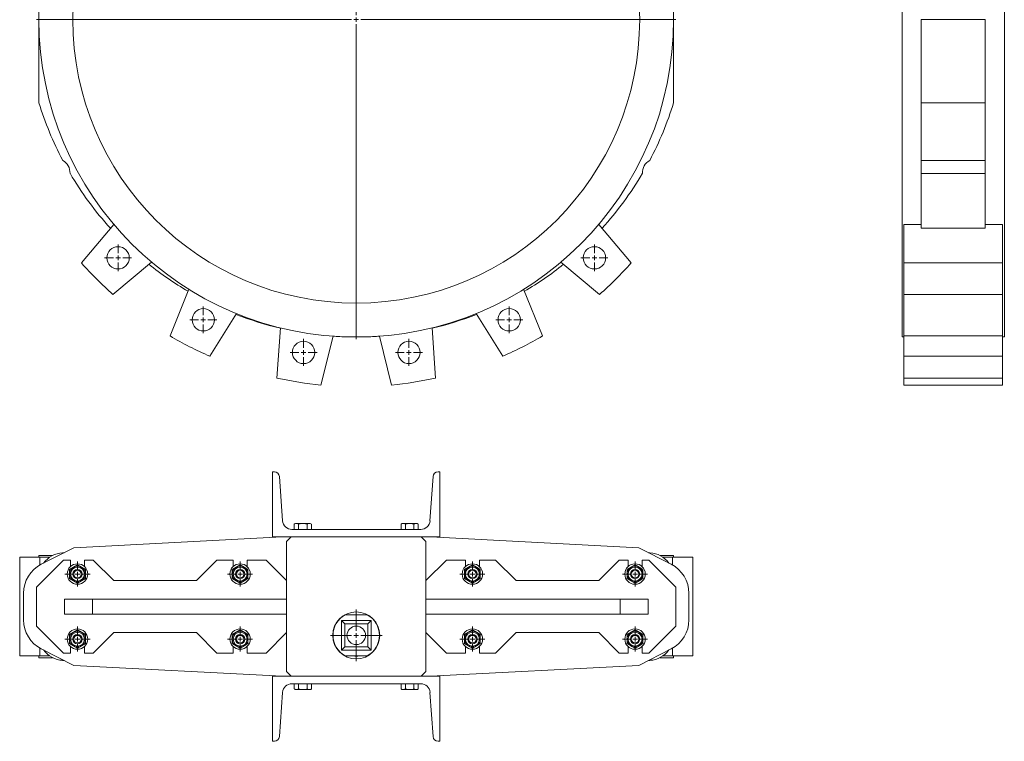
# Model space of a CAD drawing. Header units: millimetres. Extents: x -833 to 317, y -89 to 2172.
# Tile 1 of 3: x -833 to 227, y -89 to 688. Entities that reach past the tile are written whole.
import ezdxf

# ---------------------------------------------------------------- set-up
doc = ezdxf.new("R2010")
doc.units = ezdxf.units.MM

# ---------------------------------------------------------------- blocks, each defined once
blk = doc.blocks.new('SW_CENTERMARKSYMBOL_1')
at = {"color": 0, "linetype": 'Continuous', "lineweight": 0}
for p, q in [((0, 5), (0, 344)), ((-5, 0), (-344, 0)), ((0, 0), (-2.5, 0)), ((0, 0), (0, 2.5)), ((0, 0), (0, -2.5)), ((0, 0), (2.5, 0)), ((5, 0), (344, 0)), ((0, -5), (0, -344))]:
    blk.add_line(p, q, dxfattribs=at)
blk = doc.blocks.new('SW_CENTERMARKSYMBOL_10')
at = {"color": 0, "linetype": 'Continuous', "lineweight": 0}
for p, q in [((0, 5), (0, 14.5)), ((-5, 0), (-14.5, 0)), ((0, 0), (-2.5, 0)), ((0, 0), (0, 2.5)), ((0, 0), (0, -2.5)), ((0, 0), (2.5, 0)), ((5, 0), (14.5, 0)), ((0, -5), (0, -14.5))]:
    blk.add_line(p, q, dxfattribs=at)
blk = doc.blocks.new('SW_CENTERMARKSYMBOL_11')
at = {"color": 0, "linetype": 'Continuous', "lineweight": 0}
for p, q in [((0, 5), (0, 14.5)), ((-5, 0), (-14.5, 0)), ((0, 0), (-2.5, 0)), ((0, 0), (0, 2.5)), ((0, 0), (0, -2.5)), ((0, 0), (2.5, 0)), ((5, 0), (14.5, 0)), ((0, -5), (0, -14.5))]:
    blk.add_line(p, q, dxfattribs=at)
blk = doc.blocks.new('SW_CENTERMARKSYMBOL_12')
at = {"color": 0, "linetype": 'Continuous', "lineweight": 0}
for p, q in [((0, 5), (0, 14.5)), ((-5, 0), (-14.5, 0)), ((0, 0), (-2.5, 0)), ((0, 0), (0, 2.5)), ((0, 0), (0, -2.5)), ((0, 0), (2.5, 0)), ((5, 0), (14.5, 0)), ((0, -5), (0, -14.5))]:
    blk.add_line(p, q, dxfattribs=at)
blk = doc.blocks.new('SW_CENTERMARKSYMBOL_13')
at = {"color": 0, "linetype": 'Continuous', "lineweight": 0}
for p, q in [((0, 5), (0, 14.5)), ((-5, 0), (-14.5, 0)), ((0, 0), (-2.5, 0)), ((0, 0), (0, 2.5)), ((0, 0), (0, -2.5)), ((0, 0), (2.5, 0)), ((5, 0), (14.5, 0)), ((0, -5), (0, -14.5))]:
    blk.add_line(p, q, dxfattribs=at)
blk = doc.blocks.new('SW_CENTERMARKSYMBOL_14')
at = {"color": 0, "linetype": 'Continuous', "lineweight": 0}
for p, q in [((0, 5), (0, 14.5)), ((-5, 0), (-14.5, 0)), ((0, 0), (-2.5, 0)), ((0, 0), (0, 2.5)), ((0, 0), (0, -2.5)), ((0, 0), (2.5, 0)), ((5, 0), (14.5, 0)), ((0, -5), (0, -14.5))]:
    blk.add_line(p, q, dxfattribs=at)
blk = doc.blocks.new('SW_CENTERMARKSYMBOL_15')
at = {"color": 0, "linetype": 'Continuous', "lineweight": 0}
for p, q in [((0, 5), (0, 14.5)), ((-5, 0), (-14.5, 0)), ((0, 0), (-2.5, 0)), ((0, 0), (0, 2.5)), ((0, 0), (0, -2.5)), ((0, 0), (2.5, 0)), ((5, 0), (14.5, 0)), ((0, -5), (0, -14.5))]:
    blk.add_line(p, q, dxfattribs=at)
blk = doc.blocks.new('SW_CENTERMARKSYMBOL_27')
at = {"color": 0, "linetype": 'Continuous', "lineweight": 0}
for p, q in [((0, 5), (0, 27.75)), ((-5, 0), (-27.75, 0)), ((0, 0), (-2.5, 0)), ((0, 0), (0, 2.5)), ((0, 0), (0, -2.5)), ((0, 0), (2.5, 0)), ((5, 0), (27.75, 0)), ((0, -5), (0, -27.75))]:
    blk.add_line(p, q, dxfattribs=at)
blk = doc.blocks.new('SW_CENTERMARKSYMBOL_28')
at = {"color": 0, "linetype": 'Continuous', "lineweight": 0}
for p, q in [((0, 5), (0, 13.5)), ((-5, 0), (-13.5, 0)), ((0, 0), (-2.5, 0)), ((0, 0), (0, 2.5)), ((0, 0), (0, -2.5)), ((0, 0), (2.5, 0)), ((5, 0), (13.5, 0)), ((0, -5), (0, -13.5))]:
    blk.add_line(p, q, dxfattribs=at)
blk = doc.blocks.new('SW_CENTERMARKSYMBOL_29')
at = {"color": 0, "linetype": 'Continuous', "lineweight": 0}
for p, q in [((0, 5), (0, 13.5)), ((-5, 0), (-13.5, 0)), ((0, 0), (-2.5, 0)), ((0, 0), (0, 2.5)), ((0, 0), (0, -2.5)), ((0, 0), (2.5, 0)), ((5, 0), (13.5, 0)), ((0, -5), (0, -13.5))]:
    blk.add_line(p, q, dxfattribs=at)
blk = doc.blocks.new('SW_CENTERMARKSYMBOL_30')
at = {"color": 0, "linetype": 'Continuous', "lineweight": 0}
for p, q in [((0, 5), (0, 13.5)), ((-5, 0), (-13.5, 0)), ((0, 0), (-2.5, 0)), ((0, 0), (0, 2.5)), ((0, 0), (0, -2.5)), ((0, 0), (2.5, 0)), ((5, 0), (13.5, 0)), ((0, -5), (0, -13.5))]:
    blk.add_line(p, q, dxfattribs=at)
blk = doc.blocks.new('SW_CENTERMARKSYMBOL_31')
at = {"color": 0, "linetype": 'Continuous', "lineweight": 0}
for p, q in [((0, 5), (0, 13.5)), ((-5, 0), (-13.5, 0)), ((0, 0), (-2.5, 0)), ((0, 0), (0, 2.5)), ((0, 0), (0, -2.5)), ((0, 0), (2.5, 0)), ((5, 0), (13.5, 0)), ((0, -5), (0, -13.5))]:
    blk.add_line(p, q, dxfattribs=at)
blk = doc.blocks.new('SW_CENTERMARKSYMBOL_32')
at = {"color": 0, "linetype": 'Continuous', "lineweight": 0}
for p, q in [((0, 5), (0, 13.5)), ((-5, 0), (-13.5, 0)), ((0, 0), (-2.5, 0)), ((0, 0), (0, 2.5)), ((0, 0), (0, -2.5)), ((0, 0), (2.5, 0)), ((5, 0), (13.5, 0)), ((0, -5), (0, -13.5))]:
    blk.add_line(p, q, dxfattribs=at)
blk = doc.blocks.new('SW_CENTERMARKSYMBOL_33')
at = {"color": 0, "linetype": 'Continuous', "lineweight": 0}
for p, q in [((0, 5), (0, 13.5)), ((-5, 0), (-13.5, 0)), ((0, 0), (-2.5, 0)), ((0, 0), (0, 2.5)), ((0, 0), (0, -2.5)), ((0, 0), (2.5, 0)), ((5, 0), (13.5, 0)), ((0, -5), (0, -13.5))]:
    blk.add_line(p, q, dxfattribs=at)
blk = doc.blocks.new('SW_CENTERMARKSYMBOL_34')
at = {"color": 0, "linetype": 'Continuous', "lineweight": 0}
for p, q in [((0, 5), (0, 13.5)), ((175, 5), (175, 13.5)), ((-5, 0), (-13.5, 0)), ((0, 0), (-2.5, 0)), ((0, 0), (0, 2.5)), ((0, 0), (0, -2.5)), ((0, 0), (2.5, 0)), ((5, 0), (13.5, 0)), ((170, 0), (161.5, 0)), ((175, 0), (172.5, 0)), ((175, 0), (175, 2.5)), ((175, 0), (175, -2.5)), ((175, 0), (177.5, 0)), ((180, 0), (188.5, 0)), ((0, -5), (0, -13.5)), ((175, -5), (175, -13.5))]:
    blk.add_line(p, q, dxfattribs=at)

msp = doc.modelspace()

# ---------------------------------------------------------------- linework, layer by layer
at = {"color": 7, "linetype": 'Continuous', "lineweight": 15}
for p, q in [((117, 1029.2), (117, 346.2)), ((227, 1029.2), (227, 346.2)), ((-811.9, 687.7), (-811.9, 598.2)), ((-128.9, 687.7), (-128.9, 598.2)), ((206.5, 687.7), (137.5, 687.7)), ((137.5, 687.7), (137.5, 598.2)), ((206.5, 687.7), (206.5, 598.2)), ((206.5, 598.2), (137.5, 598.2)), ((137.5, 598.2), (137.5, 536.3)), ((206.5, 598.2), (206.5, 536.3)), ((206.5, 536.3), (137.5, 536.3)), ((137.5, 536.3), (137.5, 522.3)), ((206.5, 536.3), (206.5, 522.3)), ((206.5, 522.3), (137.5, 522.3)), ((137.5, 522.3), (137.5, 463.2)), ((206.5, 522.3), (206.5, 463.2)), ((-731.3, 467.4), (-766.1, 425.9)), ((-174.6, 425.9), (-209.4, 467.4)), ((137.5, 467.4), (119, 467.4)), ((119, 467.4), (119, 425.9)), ((225, 467.4), (206.5, 467.4)), ((225, 467.4), (225, 425.9)), ((137.5, 463.2), (206.5, 463.2)), ((-732.2, 391.9), (-690.7, 426.7)), ((-250.1, 426.7), (-208.6, 391.9)), ((225, 425.9), (119, 425.9)), ((119, 425.9), (119, 391.9)), ((225, 425.9), (225, 391.9)), ((-650.5, 397.5), (-670.8, 347.3)), ((-270, 347.3), (-290.3, 397.5)), ((225, 391.9), (119, 391.9)), ((119, 391.9), (119, 347.3)), ((225, 391.9), (225, 347.3)), ((-628, 325.5), (-599.3, 371.4)), ((-341.5, 371.4), (-312.8, 325.5)), ((-552, 356.1), (-555.8, 302)), ((-385, 302), (-388.8, 356.1)), ((-508.4, 294.5), (-495.2, 347.1)), ((-445.5, 347.1), (-432.4, 294.5)), ((117, 346.2), (119, 346.2)), ((225, 347.3), (119, 347.3)), ((119, 347.3), (119, 325.5)), ((225, 347.3), (225, 325.5)), ((225, 346.2), (227, 346.2)), ((225, 325.5), (119, 325.5)), ((119, 325.5), (119, 302)), ((225, 325.5), (225, 302)), ((225, 302), (119, 302)), ((119, 302), (119, 294.5)), ((225, 302), (225, 294.5)), ((225, 294.5), (119, 294.5)), ((-560.4, 201.1), (-558.5, 201.1)), ((-560.4, 131.1), (-560.4, 201.1)), ((-553, 196), (-549.7, 148.4)), ((-391.1, 148.4), (-387.7, 196)), ((-382.3, 201.1), (-380.4, 201.1)), ((-380.4, 201.1), (-380.4, 131.1)), ((-539.7, 139.1), (-401, 139.1)), ((-535.9, 145.5), (-537.1, 144.8)), ((-537.1, 144.8), (-537.1, 139.1)), ((-535.9, 145.5), (-535.1, 145.5)), ((-534.5, 145.5), (-535.1, 145.5)), ((-534.5, 145.5), (-528.5, 145.5)), ((-528.5, 145.5), (-532.5, 144.8)), ((-532.5, 144.8), (-532.5, 139.1)), ((-527.2, 145.5), (-528.5, 145.5)), ((-523.3, 144.8), (-527.2, 145.5)), ((-527.2, 145.5), (-521.3, 145.5)), ((-521.3, 145.5), (-523.3, 144.8)), ((-523.3, 144.8), (-523.3, 139.1)), ((-520.6, 145.5), (-521.3, 145.5)), ((-520.6, 145.5), (-519.9, 145.5)), ((-518.6, 144.8), (-519.9, 145.5)), ((-518.6, 144.8), (-518.6, 139.1)), ((-420.9, 145.5), (-422.1, 144.8)), ((-422.1, 144.8), (-422.1, 139.1)), ((-420.9, 145.5), (-420.1, 145.5)), ((-419.5, 145.5), (-420.1, 145.5)), ((-419.5, 145.5), (-413.5, 145.5)), ((-413.5, 145.5), (-417.5, 144.8)), ((-417.5, 144.8), (-417.5, 139.1)), ((-412.2, 145.5), (-413.5, 145.5)), ((-408.3, 144.8), (-412.2, 145.5)), ((-412.2, 145.5), (-406.3, 145.5)), ((-406.3, 145.5), (-408.3, 144.8)), ((-408.3, 144.8), (-408.3, 139.1)), ((-405.6, 145.5), (-406.3, 145.5)), ((-405.6, 145.5), (-404.9, 145.5)), ((-403.6, 144.8), (-404.9, 145.5)), ((-403.6, 144.8), (-403.6, 139.1)), ((-550.3, 131.1), (-774.4, 119.4)), ((-380.4, 131.1), (-560.4, 131.1)), ((-540.4, 131.1), (-545.4, 126.1)), ((-395.4, 126.1), (-400.4, 131.1)), ((-166.4, 119.4), (-390.5, 131.1)), ((-774.4, 119.4), (-809.3, 101.6)), ((-545.4, 126.1), (-545.4, -13.9)), ((-395.4, -13.9), (-395.4, 126.1)), ((-131.5, 101.6), (-166.4, 119.4)), ((-832.6, 3.1), (-832.6, 109.1)), ((-810.8, 109.1), (-832.6, 109.1)), ((-785.4, 106.1), (-814.4, 77.1)), ((-811.9, 111.1), (-811.9, 109.1)), ((-797.1, 111.1), (-811.9, 111.1)), ((-810.8, 100.8), (-810.8, 109.1)), ((-800.5, 109.1), (-810.8, 109.1)), ((-786.4, 114), (-784.7, 114.1)), ((-777.9, 106.1), (-785.4, 106.1)), ((-777.9, 99.1), (-777.9, 106.1)), ((-762.9, 106.1), (-762.9, 99.1)), ((-753.4, 106.1), (-762.9, 106.1)), ((-731.4, 84.1), (-753.4, 106.1)), ((-620.4, 106.1), (-642.4, 84.1)), ((-602.9, 106.1), (-620.4, 106.1)), ((-602.9, 99.1), (-602.9, 106.1)), ((-587.9, 106.1), (-587.9, 99.1)), ((-567.4, 106.1), (-587.9, 106.1)), ((-545.4, 84.1), (-567.4, 106.1)), ((-373.4, 106.1), (-395.4, 84.1)), ((-352.9, 106.1), (-373.4, 106.1)), ((-352.9, 99.1), (-352.9, 106.1)), ((-337.9, 106.1), (-337.9, 99.1)), ((-320.4, 106.1), (-337.9, 106.1)), ((-298.4, 84.1), (-320.4, 106.1)), ((-187.4, 106.1), (-209.4, 84.1)), ((-177.9, 106.1), (-187.4, 106.1)), ((-177.9, 99.1), (-177.9, 106.1)), ((-162.9, 106.1), (-162.9, 99.1)), ((-155.4, 106.1), (-162.9, 106.1)), ((-156, 114.1), (-154.4, 114)), ((-126.4, 77.1), (-155.4, 106.1)), ((-128.9, 111.1), (-143.6, 111.1)), ((-130, 109.1), (-140.3, 109.1)), ((-108.2, 109.1), (-130, 109.1)), ((-130, 100.8), (-130, 109.1)), ((-128.9, 109.1), (-128.9, 111.1)), ((-108.2, 3.1), (-108.2, 109.1)), ((-778.9, 96), (-774.6, 98.5)), ((-778.9, 91.1), (-778.9, 96)), ((-774.6, 98.5), (-770.4, 100.9)), ((-770.4, 100.9), (-766.1, 98.5)), ((-766.1, 98.5), (-761.9, 96)), ((-761.9, 96), (-761.9, 91.1)), ((-603.9, 96), (-599.6, 98.5)), ((-603.9, 91.1), (-603.9, 96)), ((-599.6, 98.5), (-595.4, 100.9)), ((-595.4, 100.9), (-591.1, 98.5)), ((-591.1, 98.5), (-586.9, 96)), ((-586.9, 96), (-586.9, 91.1)), ((-349.6, 98.5), (-353.9, 96)), ((-353.9, 96), (-353.9, 91.1)), ((-345.4, 100.9), (-349.6, 98.5)), ((-341.1, 98.5), (-345.4, 100.9)), ((-336.9, 96), (-341.1, 98.5)), ((-336.9, 91.1), (-336.9, 96)), ((-174.6, 98.5), (-178.9, 96)), ((-178.9, 96), (-178.9, 91.1)), ((-170.4, 100.9), (-174.6, 98.5)), ((-166.1, 98.5), (-170.4, 100.9)), ((-161.9, 96), (-166.1, 98.5)), ((-161.9, 91.1), (-161.9, 96)), ((-778.9, 86.2), (-778.9, 91.1)), ((-774.6, 83.7), (-778.9, 86.2)), ((-761.9, 86.2), (-766.1, 83.7)), ((-761.9, 91.1), (-761.9, 86.2)), ((-603.9, 86.2), (-603.9, 91.1)), ((-599.6, 83.7), (-603.9, 86.2)), ((-586.9, 86.2), (-591.1, 83.7)), ((-586.9, 91.1), (-586.9, 86.2)), ((-353.9, 91.1), (-353.9, 86.2)), ((-353.9, 86.2), (-349.6, 83.7)), ((-341.1, 83.7), (-336.9, 86.2)), ((-336.9, 86.2), (-336.9, 91.1)), ((-178.9, 91.1), (-178.9, 86.2)), ((-178.9, 86.2), (-174.6, 83.7)), ((-166.1, 83.7), (-161.9, 86.2)), ((-161.9, 86.2), (-161.9, 91.1)), ((-814.4, 77.1), (-814.4, 35.1)), ((-770.4, 81.3), (-774.6, 83.7)), ((-766.1, 83.7), (-770.4, 81.3)), ((-642.4, 84.1), (-731.4, 84.1)), ((-595.4, 81.3), (-599.6, 83.7)), ((-591.1, 83.7), (-595.4, 81.3)), ((-349.6, 83.7), (-345.4, 81.3)), ((-345.4, 81.3), (-341.1, 83.7)), ((-209.4, 84.1), (-298.4, 84.1)), ((-174.6, 83.7), (-170.4, 81.3)), ((-170.4, 81.3), (-166.1, 83.7)), ((-126.4, 35.1), (-126.4, 77.1)), ((-828.4, 70.4), (-828.4, 41.8)), ((-784.4, 48.1), (-784.4, 64.1)), ((-784.4, 64.1), (-754.4, 64.1)), ((-754.4, 64.1), (-754.4, 48.1)), ((-545.4, 64.1), (-754.4, 64.1)), ((-186.4, 64.1), (-395.4, 64.1)), ((-186.4, 48.1), (-186.4, 64.1)), ((-186.4, 64.1), (-156.4, 64.1)), ((-156.4, 64.1), (-156.4, 48.1)), ((-112.4, 41.8), (-112.4, 70.4)), ((-754.4, 48.1), (-784.4, 48.1)), ((-754.4, 48.1), (-545.4, 48.1)), ((-458.5, 47.1), (-482.3, 47.1)), ((-395.4, 48.1), (-186.4, 48.1)), ((-156.4, 48.1), (-186.4, 48.1)), ((-814.4, 35.1), (-785.4, 6.1)), ((-482.7, 37.4), (-486.4, 41.1)), ((-486.4, 41.1), (-486.4, 9.1)), ((-454.4, 41.1), (-486.4, 41.1)), ((-458.1, 37.4), (-482.7, 37.4)), ((-482.7, 37.4), (-482.7, 12.8)), ((-458.1, 37.4), (-454.4, 41.1)), ((-458.1, 12.8), (-458.1, 37.4)), ((-454.4, 9.1), (-454.4, 41.1)), ((-155.4, 6.1), (-126.4, 35.1)), ((-774.6, 28.5), (-778.9, 26)), ((-778.9, 26), (-778.9, 21.1)), ((-770.4, 30.9), (-774.6, 28.5)), ((-766.1, 28.5), (-770.4, 30.9)), ((-761.9, 26), (-766.1, 28.5)), ((-761.9, 21.1), (-761.9, 26)), ((-753.4, 6.1), (-731.4, 28.1)), ((-731.4, 28.1), (-642.4, 28.1)), ((-642.4, 28.1), (-620.4, 6.1)), ((-599.6, 28.5), (-603.9, 26)), ((-603.9, 26), (-603.9, 21.1)), ((-595.4, 30.9), (-599.6, 28.5)), ((-591.1, 28.5), (-595.4, 30.9)), ((-586.9, 26), (-591.1, 28.5)), ((-586.9, 21.1), (-586.9, 26)), ((-567.4, 6.1), (-545.4, 28.1)), ((-395.4, 28.1), (-373.4, 6.1)), ((-353.9, 26), (-349.6, 28.5)), ((-353.9, 21.1), (-353.9, 26)), ((-349.6, 28.5), (-345.4, 30.9)), ((-345.4, 30.9), (-341.1, 28.5)), ((-341.1, 28.5), (-336.9, 26)), ((-336.9, 26), (-336.9, 21.1)), ((-320.4, 6.1), (-298.4, 28.1)), ((-298.4, 28.1), (-209.4, 28.1)), ((-209.4, 28.1), (-187.4, 6.1)), ((-178.9, 26), (-174.6, 28.5)), ((-178.9, 21.1), (-178.9, 26)), ((-174.6, 28.5), (-170.4, 30.9)), ((-170.4, 30.9), (-166.1, 28.5)), ((-166.1, 28.5), (-161.9, 26)), ((-161.9, 26), (-161.9, 21.1)), ((-810.8, 3.1), (-810.8, 11.4)), ((-809.3, 10.6), (-774.4, -7.2)), ((-778.9, 21.1), (-778.9, 16.2)), ((-778.9, 16.2), (-774.6, 13.7)), ((-777.9, 6.1), (-777.9, 13.1)), ((-774.6, 13.7), (-770.4, 11.3)), ((-770.4, 11.3), (-766.1, 13.7)), ((-766.1, 13.7), (-761.9, 16.2)), ((-762.9, 13.1), (-762.9, 6.1)), ((-761.9, 16.2), (-761.9, 21.1)), ((-603.9, 21.1), (-603.9, 16.2)), ((-603.9, 16.2), (-599.6, 13.7)), ((-602.9, 6.1), (-602.9, 13.1)), ((-599.6, 13.7), (-595.4, 11.3)), ((-595.4, 11.3), (-591.1, 13.7)), ((-591.1, 13.7), (-586.9, 16.2)), ((-587.9, 13.1), (-587.9, 6.1)), ((-586.9, 16.2), (-586.9, 21.1)), ((-482.7, 12.8), (-486.4, 9.1)), ((-482.7, 12.8), (-458.1, 12.8)), ((-458.1, 12.8), (-454.4, 9.1)), ((-353.9, 16.2), (-353.9, 21.1)), ((-349.6, 13.7), (-353.9, 16.2)), ((-352.9, 6.1), (-352.9, 13.1)), ((-345.4, 11.3), (-349.6, 13.7)), ((-341.1, 13.7), (-345.4, 11.3)), ((-336.9, 16.2), (-341.1, 13.7)), ((-337.9, 13.1), (-337.9, 6.1)), ((-336.9, 21.1), (-336.9, 16.2)), ((-178.9, 16.2), (-178.9, 21.1)), ((-174.6, 13.7), (-178.9, 16.2)), ((-177.9, 6.1), (-177.9, 13.1)), ((-170.4, 11.3), (-174.6, 13.7)), ((-166.1, 13.7), (-170.4, 11.3)), ((-166.4, -7.2), (-131.5, 10.6)), ((-161.9, 16.2), (-166.1, 13.7)), ((-162.9, 13.1), (-162.9, 6.1)), ((-161.9, 21.1), (-161.9, 16.2)), ((-130, 3.1), (-130, 11.4)), ((-810.8, 3.1), (-832.6, 3.1)), ((-811.9, 3.1), (-811.9, 1.1)), ((-797.1, 1.1), (-811.9, 1.1)), ((-800.5, 3.1), (-810.8, 3.1)), ((-785.4, 6.1), (-777.9, 6.1)), ((-762.9, 6.1), (-753.4, 6.1)), ((-620.4, 6.1), (-602.9, 6.1)), ((-587.9, 6.1), (-567.4, 6.1)), ((-486.4, 9.1), (-454.4, 9.1)), ((-482.3, 3.1), (-458.5, 3.1)), ((-373.4, 6.1), (-352.9, 6.1)), ((-337.9, 6.1), (-320.4, 6.1)), ((-187.4, 6.1), (-177.9, 6.1)), ((-162.9, 6.1), (-155.4, 6.1)), ((-128.9, 1.1), (-143.6, 1.1)), ((-130, 3.1), (-140.3, 3.1)), ((-108.2, 3.1), (-130, 3.1)), ((-128.9, 1.1), (-128.9, 3.1)), ((-784.7, -1.9), (-786.4, -1.8)), ((-774.4, -7.2), (-550.3, -18.9)), ((-390.5, -18.9), (-166.4, -7.2)), ((-154.4, -1.8), (-156, -1.9)), ((-560.4, -18.9), (-560.4, -88.9)), ((-380.4, -18.9), (-560.4, -18.9)), ((-545.4, -13.9), (-540.4, -18.9)), ((-400.4, -18.9), (-395.4, -13.9)), ((-380.4, -88.9), (-380.4, -18.9)), ((-539.7, -26.9), (-401, -26.9)), ((-537.1, -32.6), (-537.1, -26.9)), ((-532.5, -32.6), (-532.5, -26.9)), ((-523.3, -32.6), (-523.3, -26.9)), ((-518.6, -32.6), (-518.6, -26.9)), ((-422.1, -32.6), (-422.1, -26.9)), ((-417.5, -32.6), (-417.5, -26.9)), ((-408.3, -32.6), (-408.3, -26.9)), ((-403.6, -32.6), (-403.6, -26.9)), ((-553, -83.8), (-549.7, -36.2)), ((-537.1, -32.6), (-535.9, -33.3)), ((-535.1, -33.3), (-535.9, -33.3)), ((-534.5, -33.3), (-535.1, -33.3)), ((-528.5, -33.3), (-534.5, -33.3)), ((-527.2, -33.3), (-528.5, -33.3)), ((-521.3, -33.3), (-527.2, -33.3)), ((-521.3, -33.3), (-523.3, -32.6)), ((-520.6, -33.3), (-521.3, -33.3)), ((-519.9, -33.3), (-520.6, -33.3)), ((-519.9, -33.3), (-518.6, -32.6)), ((-422.1, -32.6), (-420.9, -33.3)), ((-420.1, -33.3), (-420.9, -33.3)), ((-419.5, -33.3), (-420.1, -33.3)), ((-413.5, -33.3), (-419.5, -33.3)), ((-412.2, -33.3), (-413.5, -33.3)), ((-406.3, -33.3), (-412.2, -33.3)), ((-406.3, -33.3), (-408.3, -32.6)), ((-405.6, -33.3), (-406.3, -33.3)), ((-404.9, -33.3), (-405.6, -33.3)), ((-404.9, -33.3), (-403.6, -32.6)), ((-391.1, -36.2), (-387.7, -83.8)), ((-560.4, -88.9), (-558.5, -88.9)), ((-382.3, -88.9), (-380.4, -88.9))]:
    msp.add_line(p, q, dxfattribs=at)
for centre, radius in [((-470.4, 687.7), 341.5), ((-470.4, 687.7), 305), ((-726.7, 431.4), 12), ((-214.1, 431.4), 12), ((-635, 364.7), 12), ((-305.8, 364.7), 12), ((-527.1, 329.6), 12), ((-413.7, 329.6), 12), ((-770.4, 91.1), 11), ((-770.4, 91.1), 8.5), ((-770.4, 91.1), 7.5), ((-770.4, 91.1), 5), ((-595.4, 91.1), 11), ((-595.4, 91.1), 8.5), ((-595.4, 91.1), 7.5), ((-595.4, 91.1), 5), ((-345.4, 91.1), 11), ((-345.4, 91.1), 8.5), ((-345.4, 91.1), 7.5), ((-345.4, 91.1), 5), ((-170.4, 91.1), 11), ((-170.4, 91.1), 8.5), ((-170.4, 91.1), 7.5), ((-170.4, 91.1), 5), ((-770.4, 91.1), 4), ((-595.4, 91.1), 4), ((-345.4, 91.1), 4), ((-170.4, 91.1), 4), ((-470.4, 25.1), 25.3), ((-770.4, 21.1), 11), ((-595.4, 21.1), 11), ((-470.4, 25.1), 10), ((-345.4, 21.1), 11), ((-170.4, 21.1), 11), ((-770.4, 21.1), 8.5), ((-770.4, 21.1), 7.5), ((-770.4, 21.1), 5), ((-770.4, 21.1), 4), ((-595.4, 21.1), 8.5), ((-595.4, 21.1), 7.5), ((-595.4, 21.1), 5), ((-595.4, 21.1), 4), ((-345.4, 21.1), 8.5), ((-345.4, 21.1), 7.5), ((-345.4, 21.1), 5), ((-345.4, 21.1), 4), ((-170.4, 21.1), 8.5), ((-170.4, 21.1), 7.5), ((-170.4, 21.1), 5), ((-170.4, 21.1), 4)]:
    msp.add_circle(centre, radius, dxfattribs=at)
for centre, radius, start, end in [((-470.4, 703.6), 357.4, 197.1495, 207.9094), ((-470.4, 703.6), 357.4, 332.0906, 342.8505), ((-793.4, 523.1), 15, 356.9336, 61.4525), ((-147.4, 523.1), 15, 118.5475, 183.0664), ((-470.4, 703.6), 357.4, 210.4767, 222.2721), ((-470.4, 703.6), 357.4, 317.7279, 329.5233), ((-470.4, 687.7), 395, 221.5166, 228.4834), ((-470.4, 703.6), 357.4, 231.3678, 239.5821), ((-470.4, 703.6), 357.4, 300.4179, 308.6322), ((-470.4, 687.7), 395, 311.5166, 318.4834), ((-470.4, 703.6), 357.4, 248.7549, 256.7962), ((-470.4, 703.6), 357.4, 283.2038, 291.2451), ((-470.4, 687.7), 395, 239.5166, 246.4834), ((-470.4, 703.6), 357.4, 266.0091, 270), ((-470.4, 703.6), 357.4, 270, 273.9909), ((-470.4, 687.7), 395, 293.5166, 300.4834), ((-470.4, 687.7), 395, 257.5166, 264.4834), ((-470.4, 687.7), 395, 275.5166, 282.4834), ((-558.5, 195.6), 5.5, 4, 90), ((-382.3, 195.6), 5.5, 90, 176), ((-539.7, 149.1), 10, 184, 270), ((-401, 149.1), 10, 270, 356), ((-784.9, 87), 27, 93.2015, 144.1368), ((-155.9, 87), 27, 35.8632, 86.7985), ((-793.4, 70.4), 35, 117, 180), ((-147.4, 70.4), 35, 0, 63), ((-470.4, 25.1), 25, 118.3576, 241.6424), ((-470.4, 25.1), 22.3, 81.4029, 98.5971), ((-470.4, 25.1), 25, 298.3576, 61.6424), ((-793.4, 41.8), 35, 180, 243), ((-147.4, 41.8), 35, 297, 0), ((-784.9, 25.2), 27, 215.8632, 266.7985), ((-470.4, 25.1), 22.3, 261.4029, 278.5971), ((-155.9, 25.2), 27, 273.2015, 324.1368), ((-539.7, -36.9), 10, 90, 176), ((-401, -36.9), 10, 4, 90), ((-558.5, -83.4), 5.5, 270, 356), ((-382.3, -83.4), 5.5, 184, 270)]:
    msp.add_arc(centre, radius, start, end, dxfattribs=at)
for points, knots in [([(-535.1, 145.5), (-535.6, 145.4), (-536.2, 145.3), (-536.9, 144.9), (-537.1, 144.8)], [0, 0, 0, 0, 0.641034, 1, 1, 1, 1]), ([(-532.5, 144.8), (-533, 145.1), (-533.7, 145.4), (-534.4, 145.5), (-534.5, 145.5)], [0, 0, 0, 0, 0.798044, 1, 1, 1, 1]), ([(-518.6, 144.8), (-519.1, 145.1), (-519.8, 145.4), (-520.5, 145.5), (-520.6, 145.5)], [0, 0, 0, 0, 0.755205, 1, 1, 1, 1]), ([(-420.1, 145.5), (-420.6, 145.4), (-421.2, 145.3), (-421.9, 144.9), (-422.1, 144.8)], [0, 0, 0, 0, 0.641034, 1, 1, 1, 1]), ([(-417.5, 144.8), (-418, 145.1), (-418.7, 145.4), (-419.4, 145.5), (-419.5, 145.5)], [0, 0, 0, 0, 0.798043, 1, 1, 1, 1]), ([(-403.6, 144.8), (-404.1, 145.1), (-404.8, 145.4), (-405.5, 145.5), (-405.6, 145.5)], [0, 0, 0, 0, 0.755205, 1, 1, 1, 1]), ([(-535.1, -33.3), (-535.5, -33.2), (-536.2, -33.1), (-536.8, -32.8), (-537.1, -32.6)], [0, 0, 0, 0, 0.544172, 1, 1, 1, 1]), ([(-532.5, -32.6), (-532.8, -32.8), (-533.5, -33.1), (-534.2, -33.2), (-534.5, -33.3)], [0, 0, 0, 0, 0.508434, 1, 1, 1, 1]), ([(-528.5, -33.3), (-528.9, -33.3), (-530.3, -33.2), (-531.6, -32.8), (-532.5, -32.6)], [0, 0, 0, 0, 0.285394, 1, 1, 1, 1]), ([(-523.3, -32.6), (-523.5, -32.7), (-524.8, -33), (-526.2, -33.2), (-527.2, -33.3)], [0, 0, 0, 0, 0.196722, 1, 1, 1, 1]), ([(-518.6, -32.6), (-519.1, -32.9), (-519.8, -33.2), (-520.5, -33.3), (-520.6, -33.3)], [0, 0, 0, 0, 0.755205, 1, 1, 1, 1]), ([(-420.1, -33.3), (-420.5, -33.2), (-421.2, -33.1), (-421.8, -32.8), (-422.1, -32.6)], [0, 0, 0, 0, 0.544172, 1, 1, 1, 1]), ([(-417.5, -32.6), (-417.8, -32.8), (-418.5, -33.1), (-419.2, -33.2), (-419.5, -33.3)], [0, 0, 0, 0, 0.508434, 1, 1, 1, 1]), ([(-413.5, -33.3), (-413.9, -33.3), (-415.3, -33.2), (-416.6, -32.8), (-417.5, -32.6)], [0, 0, 0, 0, 0.285394, 1, 1, 1, 1]), ([(-408.3, -32.6), (-408.5, -32.7), (-409.8, -33), (-411.2, -33.2), (-412.2, -33.3)], [0, 0, 0, 0, 0.1967227, 1, 1, 1, 1]), ([(-403.6, -32.6), (-404.1, -32.9), (-404.8, -33.2), (-405.5, -33.3), (-405.6, -33.3)], [0, 0, 0, 0, 0.755205, 1, 1, 1, 1])]:
    msp.add_open_spline(points, degree=3, knots=knots, dxfattribs=at)

# ---------------------------------------------------------------- block references
at = {"color": 7, "linetype": 'Continuous', "lineweight": 0}
for name, p in [('SW_CENTERMARKSYMBOL_1', (-470.4, 687.7)), ('SW_CENTERMARKSYMBOL_13', (-726.7, 431.4)), ('SW_CENTERMARKSYMBOL_12', (-214.1, 431.4)), ('SW_CENTERMARKSYMBOL_14', (-635, 364.7)), ('SW_CENTERMARKSYMBOL_11', (-305.8, 364.7)), ('SW_CENTERMARKSYMBOL_15', (-527.1, 329.6)), ('SW_CENTERMARKSYMBOL_10', (-413.7, 329.6)), ('SW_CENTERMARKSYMBOL_32', (-770.4, 91.1)), ('SW_CENTERMARKSYMBOL_31', (-595.4, 91.1)), ('SW_CENTERMARKSYMBOL_30', (-345.4, 91.1)), ('SW_CENTERMARKSYMBOL_29', (-170.4, 91.1)), ('SW_CENTERMARKSYMBOL_27', (-470.4, 25.1)), ('SW_CENTERMARKSYMBOL_34', (-770.4, 21.1)), ('SW_CENTERMARKSYMBOL_33', (-345.4, 21.1)), ('SW_CENTERMARKSYMBOL_28', (-170.4, 21.1))]:
    msp.add_blockref(name, p, dxfattribs=at)

doc.saveas('drawing.dxf')
